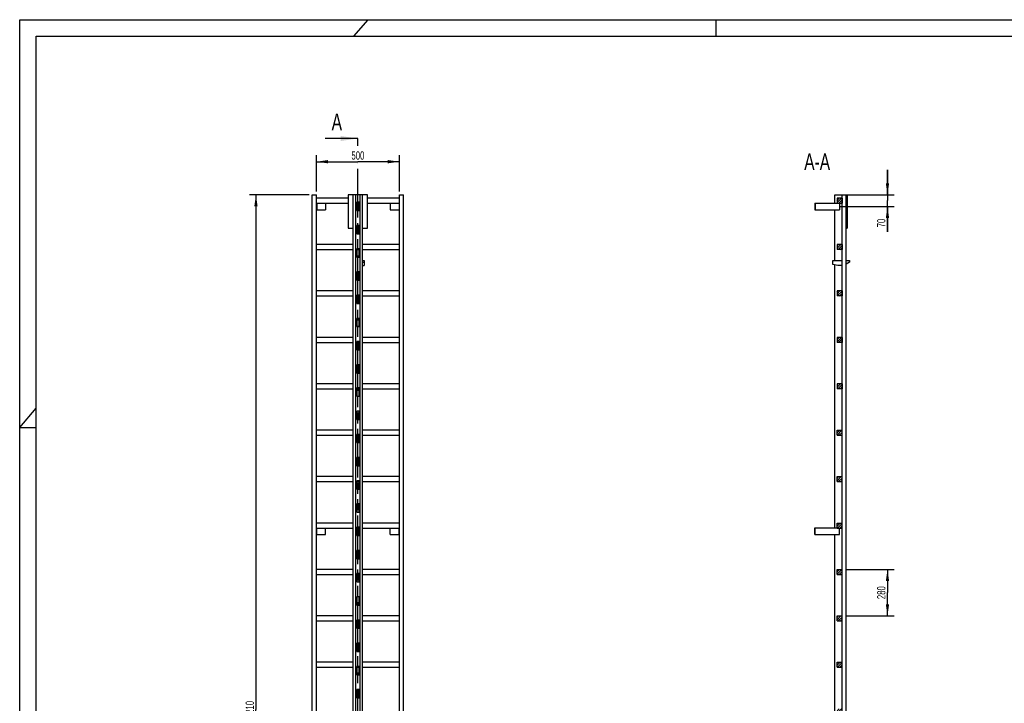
# Model space of a CAD drawing. Header units: millimetres. Extents: x 0 to 11880, y 0 to 8400.
# Tile 2 of 4: x 0 to 5940, y 4276 to 8400. Entities that reach past the tile are written whole.
import ezdxf

# ---------------------------------------------------------------- set-up
doc = ezdxf.new("R2010")
doc.units = ezdxf.units.MM
doc.header["$LTSCALE"] = 653.4
doc.linetypes.add('PHANTOM', pattern=[0.8, 0.45, -0.05, 0.1, -0.05, 0.1, -0.05])
doc.layers.get('0').update_dxf_attribs({"linetype": 'CONTINUOUS'})
for name, color, linetype in [('050_DIMENSIONING', 7, 'CONTINUOUS'), ('053_NOTES', 7, 'CONTINUOUS'), ('HATCHING_BL0', 7, 'CONTINUOUS')]:
    doc.layers.add(name, color=color, linetype=linetype)
doc.styles.get("Standard").update_dxf_attribs({"font": 'txt', "width": 0.7})
doc.dimstyles.new('DIMSTYLE_1', dxfattribs={"dimtxt": 50, "dimasz": 70, "dimexe": 2, "dimexo": 1, "dimtad": 1, "dimdec": 1, "dimtxsty": 'Standard', "dimblk": '_FILLED', "dimblk1": '_FILLED', "dimblk2": '_FILLED', "dimcen": 0.09, "dimazin": 2, "dimtp": 0.8, "dimtm": 0.8, "dimtfac": 1, "dimtdec": 1, "dimtofl": 0, "dimtmove": 0, "dimatfit": 3, "dimldrblk": '_FILLED', "dimfxl": 1, "dimtolj": 1, "dimarcsym": 0})
doc.dimstyles.new('DIMSTYLE_3', dxfattribs={"dimtxt": 50, "dimasz": 70, "dimexe": 2, "dimexo": 1, "dimtad": 1, "dimdec": 1, "dimtxsty": 'Standard', "dimblk": '_FILLED', "dimblk1": '_FILLED', "dimblk2": '_FILLED', "dimcen": 0.09, "dimazin": 2, "dimtp": 0.3, "dimtm": 0.3, "dimtfac": 1, "dimtdec": 1, "dimtofl": 0, "dimtmove": 0, "dimatfit": 3, "dimldrblk": '_FILLED', "dimfxl": 1, "dimtolj": 1, "dimarcsym": 0})
doc.dimstyles.new('DIMSTYLE_4', dxfattribs={"dimtxt": 50, "dimasz": 70, "dimexe": 2, "dimexo": 1, "dimtad": 1, "dimtxsty": 'Standard', "dimblk": '_FILLED', "dimblk1": '_FILLED', "dimblk2": '_FILLED', "dimcen": 0.09, "dimazin": 2, "dimtp": 0.5, "dimtm": 0.5, "dimtfac": 1, "dimtofl": 0, "dimtmove": 0, "dimatfit": 3, "dimldrblk": '_FILLED', "dimfxl": 1, "dimtolj": 1, "dimarcsym": 0})
doc.dimstyles.new('DIMSTYLE_5', dxfattribs={"dimtxt": 50, "dimasz": 70, "dimexe": 2, "dimexo": 1, "dimtad": 1, "dimtxsty": 'Standard', "dimblk": '_FILLED', "dimblk1": '_FILLED', "dimblk2": '_FILLED', "dimcen": 0.09, "dimazin": 2, "dimtp": 2, "dimtm": 2, "dimtfac": 1, "dimtofl": 0, "dimtmove": 0, "dimatfit": 3, "dimldrblk": '_FILLED', "dimfxl": 1, "dimtolj": 1, "dimarcsym": 0})
doc.dimstyles.get("Standard").update_dxf_attribs({"dimtxt": 50, "dimasz": 70, "dimexe": 2, "dimexo": 1, "dimtad": 1, "dimtxsty": 'Standard', "dimblk": '_FILLED', "dimblk1": '_FILLED', "dimblk2": '_FILLED', "dimcen": 0.09, "dimazin": 2, "dimtol": 1, "dimtp": 0.01, "dimtm": 0.01, "dimtfac": 1, "dimtofl": 0, "dimtmove": 0, "dimatfit": 3, "dimldrblk": '_FILLED', "dimfxl": 1, "dimtolj": 1, "dimarcsym": 0})

# ---------------------------------------------------------------- blocks, each defined once
blk = doc.blocks.new('_FILLED')
at = {"color": 0, "linetype": 'ByBlock'}
blk.add_solid([(0, 0), (-1, 0.143), (-1, -0.143)], dxfattribs=at)
blk = doc.blocks.new('*D2')
at = {"layer": '050_DIMENSIONING', "color": 2, "linetype": 'Continuous', "transparency": 16777216}
for p, q in [((1790.4, 7363.2), (1790.4, 7583.2)), ((2290.4, 7363.2), (2290.4, 7583.2)), ((1790.4, 7543.2), (2040.4, 7543.2)), ((2290.4, 7543.2), (2040.4, 7543.2))]:
    blk.add_line(p, q, dxfattribs=at)
at = {"layer": '050_DIMENSIONING', "color": 2, "linetype": 'Continuous', "transparency": 16777216, "xscale": 70, "yscale": 70, "zscale": 70, "rotation": 180}
blk.add_blockref('_FILLED', (1790.4, 7543.2), dxfattribs=at)
at = {"layer": '050_DIMENSIONING', "color": 2, "linetype": 'Continuous', "transparency": 16777216, "xscale": 70, "yscale": 70, "zscale": 70}
blk.add_blockref('_FILLED', (2290.4, 7543.2), dxfattribs=at)
at = {"layer": '050_DIMENSIONING', "color": 2, "linetype": 'Continuous', "transparency": 16777216, "insert": (2040.4, 7605.7), "char_height": 50, "width": 171.429, "attachment_point": 2, "line_spacing_factor": 0.9}
blk.add_mtext('500', dxfattribs=at)
blk = doc.blocks.new('*D4')
at = {"layer": '050_DIMENSIONING', "color": 2, "linetype": 'Continuous', "transparency": 16777216}
for p, q in [((5235.2, 7343.2), (5235.2, 7493.2)), ((5235.2, 7493.2), (5235.2, 7308.2)), ((4994.7, 7343.2), (5275.2, 7343.2)), ((5235.2, 7120.5), (5235.2, 7308.2)), ((4951.8, 7273.2), (5275.2, 7273.2)), ((5235.2, 7273.2), (5235.2, 7120.5))]:
    blk.add_line(p, q, dxfattribs=at)
at = {"layer": '050_DIMENSIONING', "color": 2, "linetype": 'Continuous', "transparency": 16777216, "xscale": 70, "yscale": 70, "zscale": 70}
for p, rotation in [((5235.2, 7343.2), 270), ((5235.2, 7273.2), 90)]:
    blk.add_blockref('_FILLED', p, dxfattribs=dict(at, rotation=rotation))
at = {"layer": '050_DIMENSIONING', "color": 2, "linetype": 'Continuous', "transparency": 16777216, "insert": (5172.7, 7199), "char_height": 50, "width": 117.857, "attachment_point": 3, "rotation": 90, "line_spacing_factor": 0.9}
blk.add_mtext('70', dxfattribs=at)
blk = doc.blocks.new('*D6')
at = {"layer": '050_DIMENSIONING', "color": 2, "linetype": 'Continuous', "transparency": 16777216}
for p, q in [((1745.4, 7343.2), (1385.4, 7343.2)), ((1425.4, 7343.2), (1425.4, 4238.2)), ((1425.4, 1133.2), (1425.4, 4238.2)), ((1745.4, 1133.2), (1385.4, 1133.2))]:
    blk.add_line(p, q, dxfattribs=at)
at = {"layer": '050_DIMENSIONING', "color": 2, "linetype": 'Continuous', "transparency": 16777216, "xscale": 70, "yscale": 70, "zscale": 70}
for p, rotation in [((1425.4, 7343.2), 90), ((1425.4, 1133.2), 270)]:
    blk.add_blockref('_FILLED', p, dxfattribs=dict(at, rotation=rotation))
at = {"layer": '050_DIMENSIONING', "color": 2, "linetype": 'Continuous', "transparency": 16777216, "insert": (1362.9, 4238.2), "char_height": 50, "width": 219.643, "attachment_point": 2, "rotation": 90, "line_spacing_factor": 0.9}
blk.add_mtext('6210', dxfattribs=at)
blk = doc.blocks.new('*D8')
at = {"layer": '050_DIMENSIONING', "color": 2, "linetype": 'Continuous', "transparency": 16777216}
for p, q in [((4981.2, 5083.2), (5275.2, 5083.2)), ((5235.2, 5083.2), (5235.2, 4943.2)), ((5235.2, 4803.2), (5235.2, 4943.2)), ((4981.2, 4803.2), (5275.2, 4803.2))]:
    blk.add_line(p, q, dxfattribs=at)
at = {"layer": '050_DIMENSIONING', "color": 2, "linetype": 'Continuous', "transparency": 16777216, "xscale": 70, "yscale": 70, "zscale": 70}
for p, rotation in [((5235.2, 5083.2), 90), ((5235.2, 4803.2), 270)]:
    blk.add_blockref('_FILLED', p, dxfattribs=dict(at, rotation=rotation))
at = {"layer": '050_DIMENSIONING', "color": 2, "linetype": 'Continuous', "transparency": 16777216, "insert": (5172.7, 4943.2), "char_height": 50, "width": 176.786, "attachment_point": 2, "rotation": 90, "line_spacing_factor": 0.9}
blk.add_mtext('280', dxfattribs=at)
blk = doc.blocks.new('XSEC_FILLED')
at = {"color": 0, "linetype": 'ByBlock'}
blk.add_solid([(0, 0), (-1, 0.143), (-1, -0.143)], dxfattribs=at)
blk = doc.blocks.new('HATCHING_BL0', base_point=(1941.6, 4308.2))
at = {"layer": 'HATCHING_BL0', "color": 7, "linetype": 'PHANTOM'}
for p, q in [((2040.4, 7639.2), (2040.4, 7683.2)), ((2040.4, 933.2), (2040.4, 7533))]:
    blk.add_line(p, q, dxfattribs=at)
at = {"layer": 'HATCHING_BL0', "color": 7, "linetype": 'Continuous', "char_height": 100, "width": 128.571, "attachment_point": 1, "line_spacing_factor": 0.9}
for insert in [(1882.1, 7833.2), (1889.9, 883.2)]:
    blk.add_mtext('A', dxfattribs=dict(at, insert=insert))
at = {"layer": 'HATCHING_BL0', "color": 7, "linetype": 'Continuous'}
for points in [[(2040.4, 7683.2), (1842.8, 7683.2)], [(2040.4, 933.2), (1850.6, 933.2)]]:
    blk.add_leader(points, dimstyle='Standard', override={"dimasz": 105, "dimtad": 0, "dimldrblk": 'XSEC_FILLED'}, dxfattribs=at)

msp = doc.modelspace()

# ---------------------------------------------------------------- hatches: boundary and pattern name
at = {"linetype": 'Continuous'}
h = msp.add_hatch(dxfattribs=at)
h.set_pattern_fill('A', color=2, scale=9.722718, angle=45, style=0, pattern_type=0)
h.set_pattern_definition([(45, (0, 0), (-6.875, 6.875), [])])
edge = h.paths.add_edge_path()
edge.add_line((4961.183, 1133.179), (4931.183, 1133.179))
edge.add_line((4931.183, 1133.179), (4931.183, 1163.179))
edge.add_line((4931.183, 1163.179), (4961.183, 1163.179))
edge.add_line((4961.183, 1133.179), (4961.183, 1163.179))
edge = h.paths.add_edge_path()
edge.add_line((4931.183, 1413.179), (4931.183, 1443.179))
edge.add_line((4931.183, 1443.179), (4961.183, 1443.179))
edge.add_line((4961.183, 1413.179), (4961.183, 1443.179))
edge.add_line((4931.183, 1413.179), (4961.183, 1413.179))
edge = h.paths.add_edge_path()
edge.add_line((4931.183, 1693.179), (4931.183, 1723.179))
edge.add_line((4931.183, 1723.179), (4961.183, 1723.179))
edge.add_line((4961.183, 1693.179), (4961.183, 1723.179))
edge.add_line((4931.183, 1693.179), (4961.183, 1693.179))
edge = h.paths.add_edge_path()
edge.add_line((4931.183, 1973.179), (4931.183, 2003.179))
edge.add_line((4931.183, 2003.179), (4961.183, 2003.179))
edge.add_line((4961.183, 1973.179), (4961.183, 2003.179))
edge.add_line((4931.183, 1973.179), (4961.183, 1973.179))
edge = h.paths.add_edge_path()
edge.add_line((4931.183, 2253.179), (4931.183, 2283.179))
edge.add_line((4931.183, 2283.179), (4961.183, 2283.179))
edge.add_line((4961.183, 2253.179), (4961.183, 2283.179))
edge.add_line((4931.183, 2253.179), (4961.183, 2253.179))
edge = h.paths.add_edge_path()
edge.add_line((4931.183, 2533.179), (4931.183, 2563.179))
edge.add_line((4931.183, 2563.179), (4961.183, 2563.179))
edge.add_line((4961.183, 2533.179), (4961.183, 2563.179))
edge.add_line((4931.183, 2533.179), (4961.183, 2533.179))
edge = h.paths.add_edge_path()
edge.add_line((4931.183, 2813.179), (4931.183, 2843.179))
edge.add_line((4931.183, 2843.179), (4961.183, 2843.179))
edge.add_line((4961.183, 2813.179), (4961.183, 2843.179))
edge.add_line((4931.183, 2813.179), (4961.183, 2813.179))
edge = h.paths.add_edge_path()
edge.add_line((4931.183, 3093.179), (4931.183, 3123.179))
edge.add_line((4931.183, 3123.179), (4961.183, 3123.179))
edge.add_line((4961.183, 3093.179), (4961.183, 3123.179))
edge.add_line((4931.183, 3093.179), (4961.183, 3093.179))
edge = h.paths.add_edge_path()
edge.add_line((4931.183, 3373.179), (4931.183, 3403.179))
edge.add_line((4931.183, 3403.179), (4961.183, 3403.179))
edge.add_line((4961.183, 3373.179), (4961.183, 3403.179))
edge.add_line((4931.183, 3373.179), (4961.183, 3373.179))
edge = h.paths.add_edge_path()
edge.add_line((4931.183, 3653.179), (4931.183, 3683.179))
edge.add_line((4931.183, 3683.179), (4961.183, 3683.179))
edge.add_line((4961.183, 3653.179), (4961.183, 3683.179))
edge.add_line((4931.183, 3653.179), (4961.183, 3653.179))
edge = h.paths.add_edge_path()
edge.add_line((4931.183, 3933.179), (4931.183, 3963.179))
edge.add_line((4931.183, 3963.179), (4961.183, 3963.179))
edge.add_line((4961.183, 3933.179), (4961.183, 3963.179))
edge.add_line((4931.183, 3933.179), (4961.183, 3933.179))
edge = h.paths.add_edge_path()
edge.add_line((4931.183, 4213.179), (4931.183, 4243.179))
edge.add_line((4931.183, 4243.179), (4961.183, 4243.179))
edge.add_line((4961.183, 4213.179), (4961.183, 4243.179))
edge.add_line((4931.183, 4213.179), (4961.183, 4213.179))
edge = h.paths.add_edge_path()
edge.add_line((4931.183, 4493.179), (4931.183, 4523.179))
edge.add_line((4931.183, 4523.179), (4961.183, 4523.179))
edge.add_line((4961.183, 4493.179), (4961.183, 4523.179))
edge.add_line((4931.183, 4493.179), (4961.183, 4493.179))
edge = h.paths.add_edge_path()
edge.add_line((4931.183, 4773.179), (4931.183, 4803.179))
edge.add_line((4931.183, 4803.179), (4961.183, 4803.179))
edge.add_line((4961.183, 4773.179), (4961.183, 4803.179))
edge.add_line((4931.183, 4773.179), (4961.183, 4773.179))
edge = h.paths.add_edge_path()
edge.add_line((4931.183, 5053.179), (4931.183, 5083.179))
edge.add_line((4931.183, 5083.179), (4961.183, 5083.179))
edge.add_line((4961.183, 5053.179), (4961.183, 5083.179))
edge.add_line((4931.183, 5053.179), (4961.183, 5053.179))
edge = h.paths.add_edge_path()
edge.add_line((4931.183, 5333.179), (4931.183, 5363.179))
edge.add_line((4931.183, 5363.179), (4961.183, 5363.179))
edge.add_line((4961.183, 5333.179), (4961.183, 5363.179))
edge.add_line((4931.183, 5333.179), (4961.183, 5333.179))
edge = h.paths.add_edge_path()
edge.add_line((4931.183, 5613.179), (4931.183, 5643.179))
edge.add_line((4931.183, 5643.179), (4961.183, 5643.179))
edge.add_line((4961.183, 5613.179), (4961.183, 5643.179))
edge.add_line((4931.183, 5613.179), (4961.183, 5613.179))
edge = h.paths.add_edge_path()
edge.add_line((4931.183, 5893.179), (4931.183, 5923.179))
edge.add_line((4931.183, 5923.179), (4961.183, 5923.179))
edge.add_line((4961.183, 5893.179), (4961.183, 5923.179))
edge.add_line((4931.183, 5893.179), (4961.183, 5893.179))
edge = h.paths.add_edge_path()
edge.add_line((4961.283, 2068.179), (4961.283, 2023.179))
edge.add_line((4962.183, 2068.179), (4961.283, 2068.179))
edge.add_line((4962.183, 2068.179), (4962.183, 2023.179))
edge.add_line((4962.183, 2023.179), (4961.283, 2023.179))
edge = h.paths.add_edge_path()
edge.add_line((4961.283, 2208.179), (4961.283, 2118.179))
edge.add_line((4962.183, 2208.179), (4961.283, 2208.179))
edge.add_line((4962.183, 2208.179), (4962.183, 2118.179))
edge.add_line((4962.183, 2118.179), (4961.283, 2118.179))
edge = h.paths.add_edge_path()
edge.add_line((4961.283, 2348.179), (4961.283, 2258.179))
edge.add_line((4962.183, 2348.179), (4961.283, 2348.179))
edge.add_line((4962.183, 2348.179), (4962.183, 2258.179))
edge.add_line((4962.183, 2258.179), (4961.283, 2258.179))
edge = h.paths.add_edge_path()
edge.add_line((4961.283, 2488.179), (4961.283, 2398.179))
edge.add_line((4962.183, 2488.179), (4961.283, 2488.179))
edge.add_line((4962.183, 2488.179), (4962.183, 2398.179))
edge.add_line((4962.183, 2398.179), (4961.283, 2398.179))
edge = h.paths.add_edge_path()
edge.add_line((4961.283, 2628.179), (4961.283, 2538.179))
edge.add_line((4962.183, 2628.179), (4961.283, 2628.179))
edge.add_line((4962.183, 2628.179), (4962.183, 2538.179))
edge.add_line((4962.183, 2538.179), (4961.283, 2538.179))
edge = h.paths.add_edge_path()
edge.add_line((4961.283, 2768.179), (4961.283, 2678.179))
edge.add_line((4962.183, 2768.179), (4961.283, 2768.179))
edge.add_line((4962.183, 2768.179), (4962.183, 2678.179))
edge.add_line((4962.183, 2678.179), (4961.283, 2678.179))
edge = h.paths.add_edge_path()
edge.add_line((4961.283, 2908.179), (4961.283, 2818.179))
edge.add_line((4962.183, 2908.179), (4961.283, 2908.179))
edge.add_line((4962.183, 2908.179), (4962.183, 2818.179))
edge.add_line((4962.183, 2818.179), (4961.283, 2818.179))
edge = h.paths.add_edge_path()
edge.add_line((4961.283, 3048.179), (4961.283, 2958.179))
edge.add_line((4962.183, 3048.179), (4961.283, 3048.179))
edge.add_line((4962.183, 3048.179), (4962.183, 2958.179))
edge.add_line((4962.183, 2958.179), (4961.283, 2958.179))
edge = h.paths.add_edge_path()
edge.add_line((4962.183, 7343.179), (4961.283, 7343.179))
edge.add_line((4962.183, 7343.179), (4962.183, 7298.179))
edge.add_line((4962.183, 7298.179), (4961.283, 7298.179))
edge.add_line((4961.283, 7343.179), (4961.283, 7298.179))
edge = h.paths.add_edge_path()
edge.add_line((4961.283, 3188.179), (4961.283, 3098.179))
edge.add_line((4962.183, 3188.179), (4961.283, 3188.179))
edge.add_line((4962.183, 3188.179), (4962.183, 3098.179))
edge.add_line((4962.183, 3098.179), (4961.283, 3098.179))
edge = h.paths.add_edge_path()
edge.add_line((4961.283, 3328.179), (4961.283, 3238.179))
edge.add_line((4962.183, 3328.179), (4961.283, 3328.179))
edge.add_line((4962.183, 3328.179), (4962.183, 3238.179))
edge.add_line((4962.183, 3238.179), (4961.283, 3238.179))
edge = h.paths.add_edge_path()
edge.add_line((4961.283, 3468.179), (4961.283, 3378.179))
edge.add_line((4962.183, 3468.179), (4961.283, 3468.179))
edge.add_line((4962.183, 3468.179), (4962.183, 3378.179))
edge.add_line((4962.183, 3378.179), (4961.283, 3378.179))
edge = h.paths.add_edge_path()
edge.add_line((4961.283, 3608.179), (4961.283, 3518.179))
edge.add_line((4962.183, 3608.179), (4961.283, 3608.179))
edge.add_line((4962.183, 3608.179), (4962.183, 3518.179))
edge.add_line((4962.183, 3518.179), (4961.283, 3518.179))
edge = h.paths.add_edge_path()
edge.add_line((4961.283, 3748.179), (4961.283, 3658.179))
edge.add_line((4962.183, 3748.179), (4961.283, 3748.179))
edge.add_line((4962.183, 3748.179), (4962.183, 3658.179))
edge.add_line((4962.183, 3658.179), (4961.283, 3658.179))
edge = h.paths.add_edge_path()
edge.add_line((4961.283, 3888.179), (4961.283, 3798.179))
edge.add_line((4962.183, 3888.179), (4961.283, 3888.179))
edge.add_line((4962.183, 3888.179), (4962.183, 3798.179))
edge.add_line((4962.183, 3798.179), (4961.283, 3798.179))
edge = h.paths.add_edge_path()
edge.add_line((4961.283, 4028.179), (4961.283, 3938.179))
edge.add_line((4962.183, 4028.179), (4961.283, 4028.179))
edge.add_line((4962.183, 4028.179), (4962.183, 3938.179))
edge.add_line((4962.183, 3938.179), (4961.283, 3938.179))
edge = h.paths.add_edge_path()
edge.add_line((4962.183, 7248.179), (4961.283, 7248.179))
edge.add_line((4962.183, 7248.179), (4962.183, 7158.179))
edge.add_line((4962.183, 7158.179), (4961.283, 7158.179))
edge.add_line((4961.283, 7248.179), (4961.283, 7158.179))
edge = h.paths.add_edge_path()
edge.add_line((4962.183, 7108.179), (4961.283, 7108.179))
edge.add_line((4962.183, 7108.179), (4962.183, 7018.179))
edge.add_line((4962.183, 7018.179), (4961.283, 7018.179))
edge.add_line((4961.283, 7108.179), (4961.283, 7018.179))
edge = h.paths.add_edge_path()
edge.add_line((4962.183, 6968.179), (4961.283, 6968.179))
edge.add_line((4962.183, 6968.179), (4962.183, 6878.179))
edge.add_line((4962.183, 6878.179), (4961.283, 6878.179))
edge.add_line((4961.283, 6968.179), (4961.283, 6878.179))
edge = h.paths.add_edge_path()
edge.add_line((4962.183, 6828.179), (4961.283, 6828.179))
edge.add_line((4962.183, 6828.179), (4962.183, 6738.179))
edge.add_line((4962.183, 6738.179), (4961.283, 6738.179))
edge.add_line((4961.283, 6828.179), (4961.283, 6738.179))
edge = h.paths.add_edge_path()
edge.add_line((4962.183, 6688.179), (4961.283, 6688.179))
edge.add_line((4962.183, 6688.179), (4962.183, 6598.179))
edge.add_line((4962.183, 6598.179), (4961.283, 6598.179))
edge.add_line((4961.283, 6688.179), (4961.283, 6598.179))
edge = h.paths.add_edge_path()
edge.add_line((4962.183, 6548.179), (4961.283, 6548.179))
edge.add_line((4962.183, 6548.179), (4962.183, 6458.179))
edge.add_line((4962.183, 6458.179), (4961.283, 6458.179))
edge.add_line((4961.283, 6548.179), (4961.283, 6458.179))
edge = h.paths.add_edge_path()
edge.add_line((4962.183, 6408.179), (4961.283, 6408.179))
edge.add_line((4962.183, 6408.179), (4962.183, 6318.179))
edge.add_line((4962.183, 6318.179), (4961.283, 6318.179))
edge.add_line((4961.283, 6408.179), (4961.283, 6318.179))
edge = h.paths.add_edge_path()
edge.add_line((4962.183, 6268.179), (4961.283, 6268.179))
edge.add_line((4962.183, 6268.179), (4962.183, 6178.179))
edge.add_line((4962.183, 6178.179), (4961.283, 6178.179))
edge.add_line((4961.283, 6268.179), (4961.283, 6178.179))
edge = h.paths.add_edge_path()
edge.add_line((4962.183, 6128.179), (4961.283, 6128.179))
edge.add_line((4962.183, 6128.179), (4962.183, 6038.179))
edge.add_line((4962.183, 6038.179), (4961.283, 6038.179))
edge.add_line((4961.283, 6128.179), (4961.283, 6038.179))
edge = h.paths.add_edge_path()
edge.add_line((4962.183, 5988.179), (4961.283, 5988.179))
edge.add_line((4962.183, 5988.179), (4962.183, 5898.179))
edge.add_line((4962.183, 5898.179), (4961.283, 5898.179))
edge.add_line((4961.283, 5988.179), (4961.283, 5898.179))
edge = h.paths.add_edge_path()
edge.add_line((4962.183, 5848.179), (4961.283, 5848.179))
edge.add_line((4962.183, 5848.179), (4962.183, 5758.179))
edge.add_line((4962.183, 5758.179), (4961.283, 5758.179))
edge.add_line((4961.283, 5848.179), (4961.283, 5758.179))
edge = h.paths.add_edge_path()
edge.add_line((4962.183, 5708.179), (4961.283, 5708.179))
edge.add_line((4962.183, 5708.179), (4962.183, 5618.179))
edge.add_line((4962.183, 5618.179), (4961.283, 5618.179))
edge.add_line((4961.283, 5708.179), (4961.283, 5618.179))
edge = h.paths.add_edge_path()
edge.add_line((4962.183, 5568.179), (4961.283, 5568.179))
edge.add_line((4962.183, 5568.179), (4962.183, 5478.179))
edge.add_line((4962.183, 5478.179), (4961.283, 5478.179))
edge.add_line((4961.283, 5568.179), (4961.283, 5478.179))
edge = h.paths.add_edge_path()
edge.add_line((4962.183, 5428.179), (4961.283, 5428.179))
edge.add_line((4962.183, 5428.179), (4962.183, 5338.179))
edge.add_line((4962.183, 5338.179), (4961.283, 5338.179))
edge.add_line((4961.283, 5428.179), (4961.283, 5338.179))
edge = h.paths.add_edge_path()
edge.add_line((4931.183, 6203.179), (4931.183, 6173.179))
edge.add_line((4961.183, 6203.179), (4931.183, 6203.179))
edge.add_line((4961.183, 6203.179), (4961.183, 6173.179))
edge.add_line((4961.183, 6173.179), (4931.183, 6173.179))
edge = h.paths.add_edge_path()
edge.add_line((4931.183, 6483.179), (4931.183, 6453.179))
edge.add_line((4961.183, 6483.179), (4931.183, 6483.179))
edge.add_line((4961.183, 6483.179), (4961.183, 6453.179))
edge.add_line((4961.183, 6453.179), (4931.183, 6453.179))
edge = h.paths.add_edge_path()
edge.add_line((4931.183, 6763.179), (4931.183, 6733.179))
edge.add_line((4961.183, 6763.179), (4931.183, 6763.179))
edge.add_line((4961.183, 6763.179), (4961.183, 6733.179))
edge.add_line((4961.183, 6733.179), (4931.183, 6733.179))
edge = h.paths.add_edge_path()
edge.add_line((4931.183, 7043.179), (4931.183, 7013.179))
edge.add_line((4961.183, 7043.179), (4931.183, 7043.179))
edge.add_line((4961.183, 7043.179), (4961.183, 7013.179))
edge.add_line((4961.183, 7013.179), (4931.183, 7013.179))
edge = h.paths.add_edge_path()
edge.add_line((4931.183, 7323.179), (4931.183, 7293.179))
edge.add_line((4961.183, 7323.179), (4931.183, 7323.179))
edge.add_line((4961.183, 7323.179), (4961.183, 7293.179))
edge.add_line((4961.183, 7293.179), (4931.183, 7293.179))
edge = h.paths.add_edge_path()
edge.add_line((4961.283, 4168.179), (4961.283, 4078.179))
edge.add_line((4962.183, 4168.179), (4961.283, 4168.179))
edge.add_line((4962.183, 4168.179), (4962.183, 4078.179))
edge.add_line((4962.183, 4078.179), (4961.283, 4078.179))
edge = h.paths.add_edge_path()
edge.add_line((4961.283, 4308.179), (4961.283, 4218.179))
edge.add_line((4962.183, 4308.179), (4961.283, 4308.179))
edge.add_line((4962.183, 4308.179), (4962.183, 4218.179))
edge.add_line((4962.183, 4218.179), (4961.283, 4218.179))
edge = h.paths.add_edge_path()
edge.add_line((4961.283, 4448.179), (4961.283, 4358.179))
edge.add_line((4962.183, 4448.179), (4961.283, 4448.179))
edge.add_line((4962.183, 4448.179), (4962.183, 4358.179))
edge.add_line((4962.183, 4358.179), (4961.283, 4358.179))
edge = h.paths.add_edge_path()
edge.add_line((4961.283, 4588.179), (4961.283, 4498.179))
edge.add_line((4962.183, 4588.179), (4961.283, 4588.179))
edge.add_line((4962.183, 4588.179), (4962.183, 4498.179))
edge.add_line((4962.183, 4498.179), (4961.283, 4498.179))
edge = h.paths.add_edge_path()
edge.add_line((4961.283, 4728.179), (4961.283, 4638.179))
edge.add_line((4962.183, 4728.179), (4961.283, 4728.179))
edge.add_line((4962.183, 4728.179), (4962.183, 4638.179))
edge.add_line((4962.183, 4638.179), (4961.283, 4638.179))
edge = h.paths.add_edge_path()
edge.add_line((4961.283, 4868.179), (4961.283, 4778.179))
edge.add_line((4962.183, 4868.179), (4961.283, 4868.179))
edge.add_line((4962.183, 4868.179), (4962.183, 4778.179))
edge.add_line((4962.183, 4778.179), (4961.283, 4778.179))
edge = h.paths.add_edge_path()
edge.add_line((4961.283, 5008.179), (4961.283, 4918.179))
edge.add_line((4962.183, 5008.179), (4961.283, 5008.179))
edge.add_line((4962.183, 5008.179), (4962.183, 4918.179))
edge.add_line((4962.183, 4918.179), (4961.283, 4918.179))
edge = h.paths.add_edge_path()
edge.add_line((4961.283, 5148.179), (4961.283, 5058.179))
edge.add_line((4962.183, 5148.179), (4961.283, 5148.179))
edge.add_line((4962.183, 5148.179), (4962.183, 5058.179))
edge.add_line((4962.183, 5058.179), (4961.283, 5058.179))
edge = h.paths.add_edge_path()
edge.add_line((4961.283, 5288.179), (4961.283, 5198.179))
edge.add_line((4962.183, 5288.179), (4961.283, 5288.179))
edge.add_line((4962.183, 5288.179), (4962.183, 5198.179))
edge.add_line((4962.183, 5198.179), (4961.283, 5198.179))

# ---------------------------------------------------------------- linework, layer by layer
at = {"color": 3, "linetype": 'Continuous'}
for p, q in [((0, 0), (0, 8400)), ((0, 8400), (11880, 8400)), ((2100, 8400), (2014.634, 8300)), ((4200, 8400), (4200, 8300)), ((0, 5940), (100, 6057.143)), ((0, 5940), (100, 5940))]:
    msp.add_line(p, q, dxfattribs=at)
at = {"color": 5, "linetype": 'Continuous'}
for p, q in [((100, 100), (100, 8300)), ((100, 8300), (11780, 8300))]:
    msp.add_line(p, q, dxfattribs=at)
at = {"color": 7, "linetype": 'Continuous'}
for p, q in [((1765.391, 1133.179), (1765.391, 7343.179)), ((1765.391, 7343.179), (1790.391, 7343.179)), ((1790.391, 1133.179), (1790.391, 7343.179)), ((1982.391, 7323.179), (1790.391, 7323.179)), ((1982.391, 7343.179), (1982.391, 7143.179)), ((2098.391, 7343.179), (1982.391, 7343.179)), ((2012.391, 2023.179), (2012.391, 7343.179)), ((2027.391, 2023.179), (2027.391, 7343.179)), ((2053.391, 2023.179), (2053.391, 7343.179)), ((2068.391, 2023.179), (2068.391, 7343.179)), ((2098.391, 7143.179), (2098.391, 7343.179)), ((2290.391, 7323.179), (2098.391, 7323.179)), ((2290.391, 1133.179), (2290.391, 7343.179)), ((2290.391, 7343.179), (2315.391, 7343.179)), ((2315.391, 1133.179), (2315.391, 7343.179)), ((4917.683, 7293.179), (4917.683, 7343.179)), ((4917.683, 7343.179), (4991.283, 7343.179)), ((4931.183, 7323.179), (4931.183, 7293.179)), ((4961.183, 7323.179), (4931.183, 7323.179)), ((4961.183, 7323.179), (4961.183, 7293.179)), ((4961.283, 2023.179), (4961.283, 7343.179)), ((4962.183, 2023.179), (4962.183, 7343.179)), ((4984.183, 7343.179), (4984.183, 2023.179)), ((4985.183, 2023.179), (4985.183, 7343.179)), ((4991.283, 7343.179), (4991.283, 7143.179)), ((1790.391, 7293.179), (1982.391, 7293.179)), ((1790.391, 7253.179), (1845.391, 7253.179)), ((1792.391, 7293.179), (1792.391, 7253.179)), ((1845.391, 7293.179), (1845.391, 7253.179)), ((2033.391, 7298.179), (2033.391, 7248.179)), ((2047.391, 7298.179), (2033.391, 7298.179)), ((2033.391, 7293.179), (2047.391, 7293.179)), ((2033.391, 7248.179), (2047.391, 7248.179)), ((2047.391, 7248.179), (2047.391, 7298.179)), ((2098.391, 7293.179), (2290.391, 7293.179)), ((2235.391, 7293.179), (2235.391, 7253.179)), ((2235.391, 7253.179), (2290.391, 7253.179)), ((2288.391, 7293.179), (2288.391, 7253.179)), ((4796.183, 7293.179), (4796.183, 7253.179)), ((4796.183, 7293.179), (4961.183, 7293.179)), ((4796.183, 7253.179), (4946.183, 7253.179)), ((4798.183, 7293.179), (4798.183, 7253.179)), ((4917.683, 6947.679), (4917.683, 7253.179)), ((4946.183, 7293.179), (4946.183, 7253.179)), ((4962.183, 7298.179), (4961.283, 7298.179)), ((4962.183, 7248.179), (4961.283, 7248.179)), ((1982.391, 7143.179), (2012.391, 7143.179)), ((2033.391, 7158.179), (2033.391, 7108.179)), ((2047.391, 7158.179), (2033.391, 7158.179)), ((2047.391, 7108.179), (2047.391, 7158.179)), ((2068.391, 7143.179), (2098.391, 7143.179)), ((4962.183, 7158.179), (4961.283, 7158.179)), ((4985.183, 7143.179), (4991.283, 7143.179)), ((2033.391, 7108.179), (2047.391, 7108.179)), ((4962.183, 7108.179), (4961.283, 7108.179)), ((2012.391, 7043.179), (1790.391, 7043.179)), ((1790.391, 7013.179), (2012.391, 7013.179)), ((2033.391, 7018.179), (2033.391, 6968.179)), ((2047.391, 7018.179), (2033.391, 7018.179)), ((2033.391, 7013.179), (2047.391, 7013.179)), ((2047.391, 6968.179), (2047.391, 7018.179)), ((2290.391, 7043.179), (2068.391, 7043.179)), ((2068.391, 7013.179), (2290.391, 7013.179)), ((4931.183, 7043.179), (4931.183, 7013.179)), ((4961.183, 7043.179), (4931.183, 7043.179)), ((4961.183, 7013.179), (4931.183, 7013.179)), ((4961.183, 7043.179), (4961.183, 7013.179)), ((4962.183, 7018.179), (4961.283, 7018.179)), ((2033.391, 6968.179), (2047.391, 6968.179)), ((4962.183, 6968.179), (4961.283, 6968.179)), ((2068.391, 6947.679), (2078.391, 6947.679)), ((2068.391, 6937.679), (2078.391, 6937.679)), ((2068.391, 6917.679), (2078.391, 6917.679)), ((2078.391, 6947.679), (2078.391, 6917.679)), ((4905.283, 6922.679), (4905.283, 6947.679)), ((4905.283, 6947.679), (4961.283, 6947.679)), ((4935.283, 6917.679), (4905.283, 6922.679)), ((4917.683, 5334.718), (4917.683, 6920.613)), ((4961.283, 6917.679), (4935.283, 6917.679)), ((4985.183, 6947.679), (5005.283, 6947.679)), ((5005.283, 6937.679), (4985.183, 6924.279)), ((5005.283, 6947.679), (5005.283, 6937.679)), ((2033.391, 6878.179), (2033.391, 6828.179)), ((2047.391, 6878.179), (2033.391, 6878.179)), ((2047.391, 6828.179), (2047.391, 6878.179)), ((4962.183, 6878.179), (4961.283, 6878.179)), ((2033.391, 6828.179), (2047.391, 6828.179)), ((4962.183, 6828.179), (4961.283, 6828.179)), ((2012.391, 6763.179), (1790.391, 6763.179)), ((1790.391, 6733.179), (2012.391, 6733.179)), ((2033.391, 6738.179), (2033.391, 6688.179)), ((2047.391, 6738.179), (2033.391, 6738.179)), ((2033.391, 6733.179), (2047.391, 6733.179)), ((2047.391, 6688.179), (2047.391, 6738.179)), ((2290.391, 6763.179), (2068.391, 6763.179)), ((2068.391, 6733.179), (2290.391, 6733.179)), ((4931.183, 6763.179), (4931.183, 6733.179)), ((4961.183, 6763.179), (4931.183, 6763.179)), ((4961.183, 6733.179), (4931.183, 6733.179)), ((4961.183, 6763.179), (4961.183, 6733.179)), ((4962.183, 6738.179), (4961.283, 6738.179)), ((2033.391, 6688.179), (2047.391, 6688.179)), ((4962.183, 6688.179), (4961.283, 6688.179)), ((2033.391, 6598.179), (2033.391, 6548.179)), ((2047.391, 6598.179), (2033.391, 6598.179)), ((2047.391, 6548.179), (2047.391, 6598.179)), ((4962.183, 6598.179), (4961.283, 6598.179)), ((2033.391, 6548.179), (2047.391, 6548.179)), ((4962.183, 6548.179), (4961.283, 6548.179)), ((2012.391, 6483.179), (1790.391, 6483.179)), ((2290.391, 6483.179), (2068.391, 6483.179)), ((4931.183, 6483.179), (4931.183, 6453.179)), ((4961.183, 6483.179), (4931.183, 6483.179)), ((4961.183, 6483.179), (4961.183, 6453.179)), ((1790.391, 6453.179), (2012.391, 6453.179)), ((2033.391, 6458.179), (2033.391, 6408.179)), ((2047.391, 6458.179), (2033.391, 6458.179)), ((2033.391, 6453.179), (2047.391, 6453.179)), ((2047.391, 6408.179), (2047.391, 6458.179)), ((2068.391, 6453.179), (2290.391, 6453.179)), ((4961.183, 6453.179), (4931.183, 6453.179)), ((4962.183, 6458.179), (4961.283, 6458.179)), ((2033.391, 6408.179), (2047.391, 6408.179)), ((4962.183, 6408.179), (4961.283, 6408.179)), ((2033.391, 6318.179), (2033.391, 6268.179)), ((2047.391, 6318.179), (2033.391, 6318.179)), ((2047.391, 6268.179), (2047.391, 6318.179)), ((4962.183, 6318.179), (4961.283, 6318.179)), ((2033.391, 6268.179), (2047.391, 6268.179)), ((4962.183, 6268.179), (4961.283, 6268.179)), ((2012.391, 6203.179), (1790.391, 6203.179)), ((2033.391, 6178.179), (2033.391, 6128.179)), ((2047.391, 6178.179), (2033.391, 6178.179)), ((2047.391, 6128.179), (2047.391, 6178.179)), ((2290.391, 6203.179), (2068.391, 6203.179)), ((4931.183, 6203.179), (4931.183, 6173.179)), ((4961.183, 6203.179), (4931.183, 6203.179)), ((4961.183, 6203.179), (4961.183, 6173.179)), ((4962.183, 6178.179), (4961.283, 6178.179)), ((1790.391, 6173.179), (2012.391, 6173.179)), ((2033.391, 6173.179), (2047.391, 6173.179)), ((2033.391, 6128.179), (2047.391, 6128.179)), ((2068.391, 6173.179), (2290.391, 6173.179)), ((4961.183, 6173.179), (4931.183, 6173.179)), ((4962.183, 6128.179), (4961.283, 6128.179)), ((2033.391, 6038.179), (2033.391, 5988.179)), ((2047.391, 6038.179), (2033.391, 6038.179)), ((2047.391, 5988.179), (2047.391, 6038.179)), ((4962.183, 6038.179), (4961.283, 6038.179)), ((2033.391, 5988.179), (2047.391, 5988.179)), ((4962.183, 5988.179), (4961.283, 5988.179)), ((2012.391, 5923.179), (1790.391, 5923.179)), ((1790.391, 5893.179), (2012.391, 5893.179)), ((2033.391, 5898.179), (2033.391, 5848.179)), ((2047.391, 5898.179), (2033.391, 5898.179)), ((2033.391, 5893.179), (2047.391, 5893.179)), ((2047.391, 5848.179), (2047.391, 5898.179)), ((2290.391, 5923.179), (2068.391, 5923.179)), ((2068.391, 5893.179), (2290.391, 5893.179)), ((4931.183, 5893.179), (4931.183, 5923.179)), ((4931.183, 5923.179), (4961.183, 5923.179)), ((4931.183, 5893.179), (4961.183, 5893.179)), ((4961.183, 5893.179), (4961.183, 5923.179)), ((4962.183, 5898.179), (4961.283, 5898.179)), ((2033.391, 5848.179), (2047.391, 5848.179)), ((4962.183, 5848.179), (4961.283, 5848.179)), ((2033.391, 5758.179), (2033.391, 5708.179)), ((2047.391, 5758.179), (2033.391, 5758.179)), ((2033.391, 5708.179), (2047.391, 5708.179)), ((2047.391, 5708.179), (2047.391, 5758.179)), ((4962.183, 5758.179), (4961.283, 5758.179)), ((4962.183, 5708.179), (4961.283, 5708.179)), ((2012.391, 5643.179), (1790.391, 5643.179)), ((2290.391, 5643.179), (2068.391, 5643.179)), ((4931.183, 5613.179), (4931.183, 5643.179)), ((4931.183, 5643.179), (4961.183, 5643.179)), ((4961.183, 5613.179), (4961.183, 5643.179)), ((1790.391, 5613.179), (2012.391, 5613.179)), ((2033.391, 5618.179), (2033.391, 5568.179)), ((2047.391, 5618.179), (2033.391, 5618.179)), ((2033.391, 5613.179), (2047.391, 5613.179)), ((2047.391, 5568.179), (2047.391, 5618.179)), ((2068.391, 5613.179), (2290.391, 5613.179)), ((4931.183, 5613.179), (4961.183, 5613.179)), ((4962.183, 5618.179), (4961.283, 5618.179)), ((2033.391, 5568.179), (2047.391, 5568.179)), ((4962.183, 5568.179), (4961.283, 5568.179)), ((2033.391, 5478.179), (2033.391, 5428.179)), ((2047.391, 5478.179), (2033.391, 5478.179)), ((2047.391, 5428.179), (2047.391, 5478.179)), ((4962.183, 5478.179), (4961.283, 5478.179)), ((2033.391, 5428.179), (2047.391, 5428.179)), ((4962.183, 5428.179), (4961.283, 5428.179)), ((2012.391, 5363.179), (1790.391, 5363.179)), ((2290.391, 5363.179), (2068.391, 5363.179)), ((4931.183, 5333.179), (4931.183, 5363.179)), ((4931.183, 5363.179), (4961.183, 5363.179)), ((4961.183, 5333.179), (4961.183, 5363.179)), ((1790.391, 5333.179), (2012.391, 5333.179)), ((1790.391, 5294.718), (1845.391, 5294.718)), ((1792.391, 5294.718), (1792.391, 5333.179)), ((1845.391, 5294.718), (1845.391, 5333.179)), ((2033.391, 5338.179), (2033.391, 5288.179)), ((2047.391, 5338.179), (2033.391, 5338.179)), ((2033.391, 5333.179), (2047.391, 5333.179)), ((2033.391, 5288.179), (2047.391, 5288.179)), ((2047.391, 5288.179), (2047.391, 5338.179)), ((2068.391, 5333.179), (2290.391, 5333.179)), ((2235.391, 5294.718), (2235.391, 5333.179)), ((2235.391, 5294.718), (2290.391, 5294.718)), ((2288.391, 5294.718), (2288.391, 5333.179)), ((4796.183, 5294.718), (4796.183, 5334.718)), ((4796.183, 5334.718), (4931.183, 5334.718)), ((4796.183, 5294.718), (4946.183, 5294.718)), ((4798.183, 5294.718), (4798.183, 5334.718)), ((4917.683, 3374.718), (4917.683, 5294.718)), ((4931.183, 5333.179), (4961.183, 5333.179)), ((4946.183, 5294.718), (4946.183, 5333.179)), ((4962.183, 5338.179), (4961.283, 5338.179)), ((4962.183, 5288.179), (4961.283, 5288.179)), ((2033.391, 5198.179), (2033.391, 5148.179)), ((2047.391, 5198.179), (2033.391, 5198.179)), ((2047.391, 5148.179), (2047.391, 5198.179)), ((4962.183, 5198.179), (4961.283, 5198.179)), ((2033.391, 5148.179), (2047.391, 5148.179)), ((4962.183, 5148.179), (4961.283, 5148.179)), ((2012.391, 5083.179), (1790.391, 5083.179)), ((1790.391, 5053.179), (2012.391, 5053.179)), ((2033.391, 5058.179), (2033.391, 5008.179)), ((2047.391, 5058.179), (2033.391, 5058.179)), ((2033.391, 5053.179), (2047.391, 5053.179)), ((2047.391, 5008.179), (2047.391, 5058.179)), ((2290.391, 5083.179), (2068.391, 5083.179)), ((2068.391, 5053.179), (2290.391, 5053.179)), ((4931.183, 5053.179), (4931.183, 5083.179)), ((4931.183, 5083.179), (4961.183, 5083.179)), ((4931.183, 5053.179), (4961.183, 5053.179)), ((4961.183, 5053.179), (4961.183, 5083.179)), ((4962.183, 5058.179), (4961.283, 5058.179)), ((2033.391, 5008.179), (2047.391, 5008.179)), ((4962.183, 5008.179), (4961.283, 5008.179)), ((2033.391, 4918.179), (2033.391, 4868.179)), ((2047.391, 4918.179), (2033.391, 4918.179)), ((2047.391, 4868.179), (2047.391, 4918.179)), ((4962.183, 4918.179), (4961.283, 4918.179)), ((2033.391, 4868.179), (2047.391, 4868.179)), ((4962.183, 4868.179), (4961.283, 4868.179)), ((2012.391, 4803.179), (1790.391, 4803.179)), ((1790.391, 4773.179), (2012.391, 4773.179)), ((2033.391, 4778.179), (2033.391, 4728.179)), ((2047.391, 4778.179), (2033.391, 4778.179)), ((2033.391, 4773.179), (2047.391, 4773.179)), ((2047.391, 4728.179), (2047.391, 4778.179)), ((2290.391, 4803.179), (2068.391, 4803.179)), ((2068.391, 4773.179), (2290.391, 4773.179)), ((4931.183, 4773.179), (4931.183, 4803.179)), ((4931.183, 4803.179), (4961.183, 4803.179)), ((4931.183, 4773.179), (4961.183, 4773.179)), ((4961.183, 4773.179), (4961.183, 4803.179)), ((4962.183, 4778.179), (4961.283, 4778.179)), ((2033.391, 4728.179), (2047.391, 4728.179)), ((4962.183, 4728.179), (4961.283, 4728.179)), ((2033.391, 4638.179), (2033.391, 4588.179)), ((2047.391, 4638.179), (2033.391, 4638.179)), ((2047.391, 4588.179), (2047.391, 4638.179)), ((4962.183, 4638.179), (4961.283, 4638.179)), ((2033.391, 4588.179), (2047.391, 4588.179)), ((4962.183, 4588.179), (4961.283, 4588.179)), ((2012.391, 4523.179), (1790.391, 4523.179)), ((2290.391, 4523.179), (2068.391, 4523.179)), ((4931.183, 4493.179), (4931.183, 4523.179)), ((4931.183, 4523.179), (4961.183, 4523.179)), ((4961.183, 4493.179), (4961.183, 4523.179)), ((1790.391, 4493.179), (2012.391, 4493.179)), ((2033.391, 4498.179), (2033.391, 4448.179)), ((2047.391, 4498.179), (2033.391, 4498.179)), ((2033.391, 4493.179), (2047.391, 4493.179)), ((2047.391, 4448.179), (2047.391, 4498.179)), ((2068.391, 4493.179), (2290.391, 4493.179)), ((4931.183, 4493.179), (4961.183, 4493.179)), ((4962.183, 4498.179), (4961.283, 4498.179)), ((2033.391, 4448.179), (2047.391, 4448.179)), ((4962.183, 4448.179), (4961.283, 4448.179)), ((2033.391, 4358.179), (2033.391, 4308.179)), ((2047.391, 4358.179), (2033.391, 4358.179)), ((2047.391, 4308.179), (2047.391, 4358.179)), ((4962.183, 4358.179), (4961.283, 4358.179)), ((2033.391, 4308.179), (2047.391, 4308.179)), ((4962.183, 4308.179), (4961.283, 4308.179))]:
    msp.add_line(p, q, dxfattribs=at)

# ---------------------------------------------------------------- block references
at = {"layer": 'HATCHING_BL0'}
msp.add_blockref('HATCHING_BL0', (1941.588, 4308.179), dxfattribs=at)

# ---------------------------------------------------------------- texts
at = {"layer": '053_NOTES', "color": 2, "linetype": 'Continuous', "insert": (4889.03, 7593.179), "char_height": 100, "width": 364.28571, "attachment_point": 3, "line_spacing_factor": 0.9}
msp.add_mtext('A-A', dxfattribs=at)

# ---------------------------------------------------------------- dimensions: what is measured, and where the dimension line sits
at = {"layer": '050_DIMENSIONING', "color": 2, "linetype": 'Continuous'}
dim = msp.add_linear_dim(base=(2290.391, 7543.179), p1=(1790.391, 7362.179), p2=(2290.391, 7362.179), dimstyle='DIMSTYLE_1', dxfattribs=at)
dim.commit()
dim.dimension.update_dxf_attribs({"geometry": '*D2', "text_midpoint": (2033.248, 7543.179), "dimtype": 160})
for base, p1, p2, angle, dimstyle, picture, middle in [((5235.183, 7273.179), (4993.683, 7343.179), (4950.764, 7273.179), 270, 'DIMSTYLE_3', '*D4', (5235.183, 7152.619)), ((1425.391, 7343.179), (1746.391, 1133.179), (1746.391, 7343.179), 90, 'DIMSTYLE_5', '*D6', (1425.391, 4231.036)), ((5235.183, 4803.179), (4980.183, 5083.179), (4980.183, 4803.179), 270, 'DIMSTYLE_4', '*D8', (5235.183, 4936.036))]:
    dim = msp.add_linear_dim(base=base, p1=p1, p2=p2, angle=angle, dimstyle=dimstyle, dxfattribs=at)
    dim.commit()
    dim.dimension.update_dxf_attribs({"geometry": picture, "text_midpoint": middle, "dimtype": 160})

doc.saveas('drawing.dxf')
